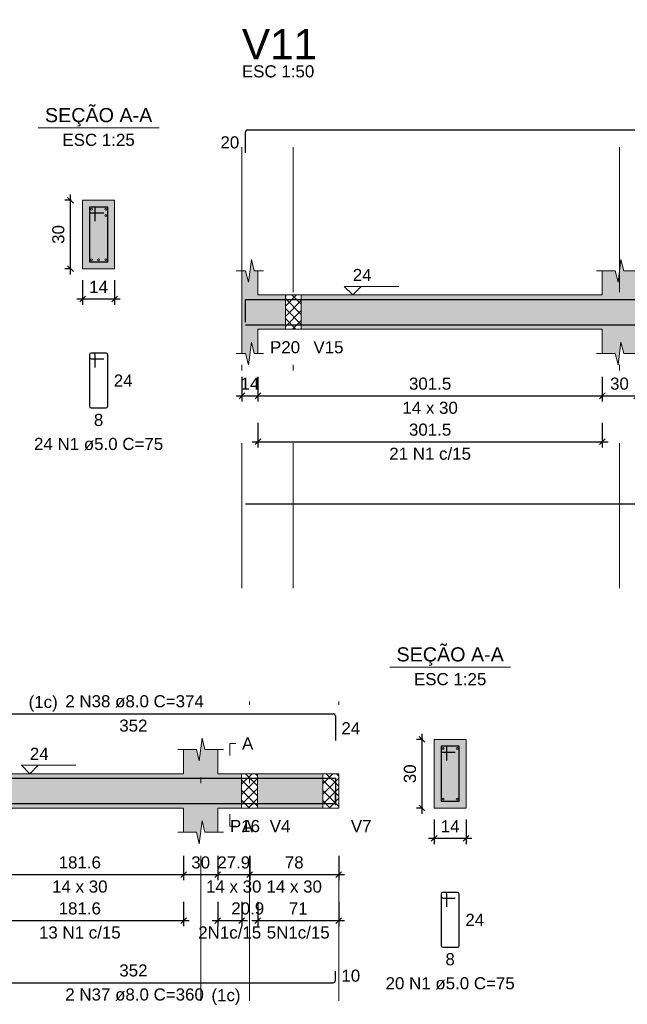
# Model space of a CAD drawing. Header units: millimetres. Extents: x 1434 to 2277, y -793 to -278.
# Tile 68 of 111: x 1735 to 1746, y -398 to -381. Entities that reach past the tile are written whole.
import ezdxf

# ---------------------------------------------------------------- set-up
doc = ezdxf.new("R2010")
doc.units = ezdxf.units.MM
doc.linetypes.add('DASHDOT', pattern=[25.4, 12.7, -6.35, 0, -6.35])
for name, color, linetype, lineweight in [('Descrição da armadura', 7, 'Continuous', 5), ('DT-Barras na forma', 1, 'Continuous', 30), ('DT-Barras no corte', 5, 'Continuous', 5), ('DT-Barras rebatidas', 1, 'Continuous', 30), ('DT-Cotas', 9, 'Continuous', 5), ('DT-Forma', 5, 'Continuous', 5), ('DT-Hachura forma vigas', 252, 'Continuous', 5), ('DT-Hachura intersecção vigas', 9, 'Continuous', 5), ('DT-Hachura seção vigas', 252, 'Continuous', 5), ('DT-Pontilhado', 9, 'DASHDOT', 5), ('DT-Textos', 7, 'Continuous', 5), ('DT-Título', 250, 'Continuous', 20), ('Textos armaduras', 7, 'Continuous', 5)]:
    doc.layers.add(name, color=color, linetype=linetype, lineweight=lineweight)
doc.styles.add('ARIAL', font='arial.ttf')
doc.styles.get("Standard").update_dxf_attribs({"font": 'arial.ttf'})
doc.dimstyles.new('UM_25.000000', dxfattribs={"dimtxt": 0.18, "dimasz": 0.1, "dimexe": 0.1, "dimexo": 0.2, "dimgap": 0, "dimtad": 1, "dimtih": 1, "dimtoh": 1, "dimdec": 1, "dimlfac": 25, "dimzin": 0, "dimdsep": 46, "dimtxsty": 'Standard', "dimcen": 0.09, "dimdle": 0.1, "dimadec": 1, "dimazin": 2, "dimtfac": 1, "dimtdec": 4, "dimtofl": 0, "dimtmove": 0, "dimatfit": 3, "dimfxl": 1, "dimtolj": 1, "dimarcsym": 0})
doc.dimstyles.new('UM_50.000000', dxfattribs={"dimtxt": 0.18, "dimasz": 0.1, "dimexe": 0.1, "dimexo": 0.2, "dimgap": 0, "dimtad": 1, "dimtih": 1, "dimtoh": 1, "dimdec": 1, "dimlfac": 50, "dimzin": 0, "dimdsep": 46, "dimtxsty": 'Standard', "dimcen": 0.09, "dimdle": 0.1, "dimadec": 1, "dimazin": 2, "dimtfac": 1, "dimtdec": 4, "dimtofl": 0, "dimtmove": 0, "dimatfit": 3, "dimfxl": 1, "dimtolj": 1, "dimarcsym": 0})
pattern_1 = [(45, (1722.81126, -450.90245), (-0.08838835, 0.08838835), []), (135, (1722.81126, -450.90245), (-0.08838835, -0.08838835), [])]

# ---------------------------------------------------------------- blocks, each defined once
blk = doc.blocks.new('_Oblique')
at = {"color": 0, "linetype": 'ByBlock', "lineweight": -2}
blk.add_line((-0.5, -0.5), (0.5, 0.5), dxfattribs=at)
blk = doc.blocks.new('*D460')
at = {"layer": 'DT-Cotas', "color": 0, "lineweight": -2, "transparency": 16777216}
for p, q in [((1735.787, -383.707), (1735.675, -383.707)), ((1735.775, -385.007), (1735.775, -383.607)), ((1735.787, -384.907), (1735.675, -384.907))]:
    blk.add_line(p, q, dxfattribs=at)
at = {"layer": 'DT-Cotas', "color": 0, "lineweight": -2, "transparency": 16777216, "xscale": 0.1, "yscale": 0.1, "zscale": 0.1}
for p, rotation in [((1735.775, -383.707), 90), ((1735.775, -384.907), 270)]:
    blk.add_blockref('_Oblique', p, dxfattribs=dict(at, rotation=rotation))
at = {"layer": 'DT-Cotas', "color": 7, "transparency": 16777216, "insert": (1735.563, -384.307), "char_height": 0.2118, "attachment_point": 5, "rotation": 90, "style": 'ARIAL'}
blk.add_mtext('\\A1;30', dxfattribs=at)
blk = doc.blocks.new('*D461')
at = {"layer": 'DT-Cotas', "color": 0, "lineweight": -2, "transparency": 16777216}
for p, q in [((1735.987, -385.107), (1735.987, -385.536)), ((1736.547, -385.107), (1736.547, -385.536)), ((1735.887, -385.436), (1736.647, -385.436))]:
    blk.add_line(p, q, dxfattribs=at)
at = {"layer": 'DT-Cotas', "color": 0, "lineweight": -2, "transparency": 16777216, "xscale": 0.1, "yscale": 0.1, "zscale": 0.1, "rotation": 180}
blk.add_blockref('_Oblique', (1735.987, -385.436), dxfattribs=at)
at = {"layer": 'DT-Cotas', "color": 0, "lineweight": -2, "transparency": 16777216, "xscale": 0.1, "yscale": 0.1, "zscale": 0.1}
blk.add_blockref('_Oblique', (1736.547, -385.436), dxfattribs=at)
at = {"layer": 'DT-Cotas', "color": 7, "transparency": 16777216, "insert": (1736.267, -385.224), "char_height": 0.2118, "attachment_point": 5, "rotation": 0.0057, "style": 'ARIAL'}
blk.add_mtext('\\A1;14', dxfattribs=at)
blk = doc.blocks.new('*D462')
at = {"layer": 'DT-Cotas', "color": 0, "lineweight": -2, "transparency": 16777216}
for p, q in [((1738.776, -386.801), (1738.776, -387.231)), ((1739.056, -386.801), (1739.056, -387.231)), ((1738.676, -387.131), (1739.156, -387.131))]:
    blk.add_line(p, q, dxfattribs=at)
at = {"layer": 'DT-Cotas', "color": 0, "lineweight": -2, "transparency": 16777216, "xscale": 0.1, "yscale": 0.1, "zscale": 0.1, "rotation": 180}
blk.add_blockref('_Oblique', (1738.776, -387.131), dxfattribs=at)
at = {"layer": 'DT-Cotas', "color": 0, "lineweight": -2, "transparency": 16777216, "xscale": 0.1, "yscale": 0.1, "zscale": 0.1}
blk.add_blockref('_Oblique', (1739.056, -387.131), dxfattribs=at)
at = {"layer": 'DT-Cotas', "color": 7, "transparency": 16777216, "insert": (1738.916, -386.919), "char_height": 0.2118, "attachment_point": 5, "rotation": 0.0057, "style": 'ARIAL'}
blk.add_mtext('\\A1;14', dxfattribs=at)
blk = doc.blocks.new('*D463')
at = {"layer": 'DT-Cotas', "color": 0, "lineweight": -2, "transparency": 16777216}
for p, q in [((1739.056, -386.801), (1739.056, -387.231)), ((1745.086, -386.801), (1745.086, -387.231)), ((1738.956, -387.131), (1745.186, -387.131))]:
    blk.add_line(p, q, dxfattribs=at)
at = {"layer": 'DT-Cotas', "color": 0, "lineweight": -2, "transparency": 16777216, "xscale": 0.1, "yscale": 0.1, "zscale": 0.1, "rotation": 180}
blk.add_blockref('_Oblique', (1739.056, -387.131), dxfattribs=at)
at = {"layer": 'DT-Cotas', "color": 0, "lineweight": -2, "transparency": 16777216, "xscale": 0.1, "yscale": 0.1, "zscale": 0.1}
blk.add_blockref('_Oblique', (1745.086, -387.131), dxfattribs=at)
at = {"layer": 'DT-Cotas', "color": 7, "transparency": 16777216, "insert": (1742.071, -386.919), "char_height": 0.2118, "attachment_point": 5, "rotation": 0.0057, "style": 'ARIAL'}
blk.add_mtext('\\A1;301.5', dxfattribs=at)
blk = doc.blocks.new('*D464')
at = {"layer": 'DT-Cotas', "color": 0, "lineweight": -2, "transparency": 16777216}
for p, q in [((1745.086, -386.801), (1745.086, -387.231)), ((1745.686, -386.801), (1745.686, -387.231)), ((1744.986, -387.131), (1745.786, -387.131))]:
    blk.add_line(p, q, dxfattribs=at)
at = {"layer": 'DT-Cotas', "color": 0, "lineweight": -2, "transparency": 16777216, "xscale": 0.1, "yscale": 0.1, "zscale": 0.1, "rotation": 180}
blk.add_blockref('_Oblique', (1745.086, -387.131), dxfattribs=at)
at = {"layer": 'DT-Cotas', "color": 0, "lineweight": -2, "transparency": 16777216, "xscale": 0.1, "yscale": 0.1, "zscale": 0.1}
blk.add_blockref('_Oblique', (1745.686, -387.131), dxfattribs=at)
at = {"layer": 'DT-Cotas', "color": 7, "transparency": 16777216, "insert": (1745.386, -386.919), "char_height": 0.2118, "attachment_point": 5, "rotation": 0.0057, "style": 'ARIAL'}
blk.add_mtext('\\A1;30', dxfattribs=at)
blk = doc.blocks.new('*D471')
at = {"layer": 'DT-Cotas', "color": 0, "lineweight": -2, "transparency": 16777216}
for p, q in [((1739.056, -387.606), (1739.056, -388.035)), ((1745.086, -387.606), (1745.086, -388.035)), ((1738.956, -387.935), (1745.186, -387.935))]:
    blk.add_line(p, q, dxfattribs=at)
at = {"layer": 'DT-Cotas', "color": 0, "lineweight": -2, "transparency": 16777216, "xscale": 0.1, "yscale": 0.1, "zscale": 0.1, "rotation": 180}
blk.add_blockref('_Oblique', (1739.056, -387.935), dxfattribs=at)
at = {"layer": 'DT-Cotas', "color": 0, "lineweight": -2, "transparency": 16777216, "xscale": 0.1, "yscale": 0.1, "zscale": 0.1}
blk.add_blockref('_Oblique', (1745.086, -387.935), dxfattribs=at)
at = {"layer": 'DT-Cotas', "color": 7, "transparency": 16777216, "insert": (1742.071, -387.724), "char_height": 0.2118, "attachment_point": 5, "rotation": 0.0057, "style": 'ARIAL'}
blk.add_mtext('\\A1;301.5', dxfattribs=at)
blk = doc.blocks.new('*D498')
at = {"layer": 'DT-Cotas', "color": 0, "lineweight": -2, "transparency": 16777216}
for p, q in [((1734.122, -395.18), (1734.122, -395.61)), ((1737.754, -395.18), (1737.754, -395.61)), ((1734.022, -395.51), (1737.854, -395.51))]:
    blk.add_line(p, q, dxfattribs=at)
at = {"layer": 'DT-Cotas', "color": 0, "lineweight": -2, "transparency": 16777216, "xscale": 0.1, "yscale": 0.1, "zscale": 0.1, "rotation": 180}
blk.add_blockref('_Oblique', (1734.122, -395.51), dxfattribs=at)
at = {"layer": 'DT-Cotas', "color": 0, "lineweight": -2, "transparency": 16777216, "xscale": 0.1, "yscale": 0.1, "zscale": 0.1}
blk.add_blockref('_Oblique', (1737.754, -395.51), dxfattribs=at)
at = {"layer": 'DT-Cotas', "color": 7, "transparency": 16777216, "insert": (1735.938, -395.298), "char_height": 0.2118, "attachment_point": 5, "rotation": 0.0057, "style": 'ARIAL'}
blk.add_mtext('\\A1;181.6', dxfattribs=at)
blk = doc.blocks.new('*D499')
at = {"layer": 'DT-Cotas', "color": 0, "lineweight": -2, "transparency": 16777216}
for p, q in [((1737.754, -395.18), (1737.754, -395.61)), ((1738.354, -395.18), (1738.354, -395.61)), ((1737.654, -395.51), (1738.454, -395.51))]:
    blk.add_line(p, q, dxfattribs=at)
at = {"layer": 'DT-Cotas', "color": 0, "lineweight": -2, "transparency": 16777216, "xscale": 0.1, "yscale": 0.1, "zscale": 0.1, "rotation": 180}
blk.add_blockref('_Oblique', (1737.754, -395.51), dxfattribs=at)
at = {"layer": 'DT-Cotas', "color": 0, "lineweight": -2, "transparency": 16777216, "xscale": 0.1, "yscale": 0.1, "zscale": 0.1}
blk.add_blockref('_Oblique', (1738.354, -395.51), dxfattribs=at)
at = {"layer": 'DT-Cotas', "color": 7, "transparency": 16777216, "insert": (1738.054, -395.298), "char_height": 0.2118, "attachment_point": 5, "rotation": 0.0057, "style": 'ARIAL'}
blk.add_mtext('\\A1;30', dxfattribs=at)
blk = doc.blocks.new('*D500')
at = {"layer": 'DT-Cotas', "color": 0, "lineweight": -2, "transparency": 16777216}
for p, q in [((1738.354, -395.18), (1738.354, -395.61)), ((1738.912, -395.18), (1738.912, -395.61)), ((1738.254, -395.51), (1739.012, -395.51))]:
    blk.add_line(p, q, dxfattribs=at)
at = {"layer": 'DT-Cotas', "color": 0, "lineweight": -2, "transparency": 16777216, "xscale": 0.1, "yscale": 0.1, "zscale": 0.1, "rotation": 180}
blk.add_blockref('_Oblique', (1738.354, -395.51), dxfattribs=at)
at = {"layer": 'DT-Cotas', "color": 0, "lineweight": -2, "transparency": 16777216, "xscale": 0.1, "yscale": 0.1, "zscale": 0.1}
blk.add_blockref('_Oblique', (1738.912, -395.51), dxfattribs=at)
at = {"layer": 'DT-Cotas', "color": 7, "transparency": 16777216, "insert": (1738.633, -395.298), "char_height": 0.2118, "attachment_point": 5, "rotation": 0.0057, "style": 'ARIAL'}
blk.add_mtext('\\A1;27.9', dxfattribs=at)
blk = doc.blocks.new('*D501')
at = {"layer": 'DT-Cotas', "color": 0, "lineweight": -2, "transparency": 16777216}
for p, q in [((1738.912, -395.18), (1738.912, -395.61)), ((1740.472, -395.18), (1740.472, -395.61)), ((1738.812, -395.51), (1740.572, -395.51))]:
    blk.add_line(p, q, dxfattribs=at)
at = {"layer": 'DT-Cotas', "color": 0, "lineweight": -2, "transparency": 16777216, "xscale": 0.1, "yscale": 0.1, "zscale": 0.1, "rotation": 180}
blk.add_blockref('_Oblique', (1738.912, -395.51), dxfattribs=at)
at = {"layer": 'DT-Cotas', "color": 0, "lineweight": -2, "transparency": 16777216, "xscale": 0.1, "yscale": 0.1, "zscale": 0.1}
blk.add_blockref('_Oblique', (1740.472, -395.51), dxfattribs=at)
at = {"layer": 'DT-Cotas', "color": 7, "transparency": 16777216, "insert": (1739.692, -395.298), "char_height": 0.2118, "attachment_point": 5, "rotation": 0.0057, "style": 'ARIAL'}
blk.add_mtext('\\A1;78', dxfattribs=at)
blk = doc.blocks.new('*D502')
at = {"layer": 'DT-Cotas', "color": 0, "lineweight": -2, "transparency": 16777216}
for p, q in [((1734.122, -395.985), (1734.122, -396.415)), ((1737.754, -395.985), (1737.754, -396.415)), ((1734.022, -396.315), (1737.854, -396.315))]:
    blk.add_line(p, q, dxfattribs=at)
at = {"layer": 'DT-Cotas', "color": 0, "lineweight": -2, "transparency": 16777216, "xscale": 0.1, "yscale": 0.1, "zscale": 0.1, "rotation": 180}
blk.add_blockref('_Oblique', (1734.122, -396.315), dxfattribs=at)
at = {"layer": 'DT-Cotas', "color": 0, "lineweight": -2, "transparency": 16777216, "xscale": 0.1, "yscale": 0.1, "zscale": 0.1}
blk.add_blockref('_Oblique', (1737.754, -396.315), dxfattribs=at)
at = {"layer": 'DT-Cotas', "color": 7, "transparency": 16777216, "insert": (1735.938, -396.103), "char_height": 0.2118, "attachment_point": 5, "rotation": 0.0057, "style": 'ARIAL'}
blk.add_mtext('\\A1;181.6', dxfattribs=at)
blk = doc.blocks.new('*D503')
at = {"layer": 'DT-Cotas', "color": 0, "lineweight": -2, "transparency": 16777216}
for p, q in [((1738.354, -395.985), (1738.354, -396.415)), ((1738.772, -395.985), (1738.772, -396.415)), ((1738.254, -396.315), (1738.872, -396.315))]:
    blk.add_line(p, q, dxfattribs=at)
at = {"layer": 'DT-Cotas', "color": 0, "lineweight": -2, "transparency": 16777216, "xscale": 0.1, "yscale": 0.1, "zscale": 0.1, "rotation": 180}
blk.add_blockref('_Oblique', (1738.354, -396.315), dxfattribs=at)
at = {"layer": 'DT-Cotas', "color": 0, "lineweight": -2, "transparency": 16777216, "xscale": 0.1, "yscale": 0.1, "zscale": 0.1}
blk.add_blockref('_Oblique', (1738.772, -396.315), dxfattribs=at)
at = {"layer": 'DT-Cotas', "color": 7, "transparency": 16777216, "insert": (1738.878, -396.103), "char_height": 0.2118, "attachment_point": 5, "rotation": 0.0057, "style": 'ARIAL'}
blk.add_mtext('\\A1;20.9', dxfattribs=at)
blk = doc.blocks.new('*D504')
at = {"layer": 'DT-Cotas', "color": 0, "lineweight": -2, "transparency": 16777216}
for p, q in [((1739.052, -395.985), (1739.052, -396.415)), ((1740.472, -395.985), (1740.472, -396.415)), ((1738.952, -396.315), (1740.572, -396.315))]:
    blk.add_line(p, q, dxfattribs=at)
at = {"layer": 'DT-Cotas', "color": 0, "lineweight": -2, "transparency": 16777216, "xscale": 0.1, "yscale": 0.1, "zscale": 0.1, "rotation": 180}
blk.add_blockref('_Oblique', (1739.052, -396.315), dxfattribs=at)
at = {"layer": 'DT-Cotas', "color": 0, "lineweight": -2, "transparency": 16777216, "xscale": 0.1, "yscale": 0.1, "zscale": 0.1}
blk.add_blockref('_Oblique', (1740.472, -396.315), dxfattribs=at)
at = {"layer": 'DT-Cotas', "color": 7, "transparency": 16777216, "insert": (1739.762, -396.103), "char_height": 0.2118, "attachment_point": 5, "rotation": 0.0057, "style": 'ARIAL'}
blk.add_mtext('\\A1;71', dxfattribs=at)
blk = doc.blocks.new('*D505')
at = {"layer": 'DT-Cotas', "color": 0, "lineweight": -2, "transparency": 16777216}
for p, q in [((1741.93, -394.445), (1741.93, -393.045)), ((1741.942, -393.145), (1741.83, -393.145)), ((1741.942, -394.345), (1741.83, -394.345))]:
    blk.add_line(p, q, dxfattribs=at)
at = {"layer": 'DT-Cotas', "color": 0, "lineweight": -2, "transparency": 16777216, "xscale": 0.1, "yscale": 0.1, "zscale": 0.1}
for p, rotation in [((1741.93, -393.145), 90), ((1741.93, -394.345), 270)]:
    blk.add_blockref('_Oblique', p, dxfattribs=dict(at, rotation=rotation))
at = {"layer": 'DT-Cotas', "color": 7, "transparency": 16777216, "insert": (1741.719, -393.745), "char_height": 0.2118, "attachment_point": 5, "rotation": 90, "style": 'ARIAL'}
blk.add_mtext('\\A1;30', dxfattribs=at)
blk = doc.blocks.new('*D506')
at = {"layer": 'DT-Cotas', "color": 0, "lineweight": -2, "transparency": 16777216}
for p, q in [((1742.142, -394.545), (1742.142, -394.975)), ((1742.702, -394.545), (1742.702, -394.975)), ((1742.042, -394.875), (1742.802, -394.875))]:
    blk.add_line(p, q, dxfattribs=at)
at = {"layer": 'DT-Cotas', "color": 0, "lineweight": -2, "transparency": 16777216, "xscale": 0.1, "yscale": 0.1, "zscale": 0.1, "rotation": 180}
blk.add_blockref('_Oblique', (1742.142, -394.875), dxfattribs=at)
at = {"layer": 'DT-Cotas', "color": 0, "lineweight": -2, "transparency": 16777216, "xscale": 0.1, "yscale": 0.1, "zscale": 0.1}
blk.add_blockref('_Oblique', (1742.702, -394.875), dxfattribs=at)
at = {"layer": 'DT-Cotas', "color": 7, "transparency": 16777216, "insert": (1742.422, -394.663), "char_height": 0.2118, "attachment_point": 5, "rotation": 0.0057, "style": 'ARIAL'}
blk.add_mtext('\\A1;14', dxfattribs=at)

msp = doc.modelspace()

# ---------------------------------------------------------------- hatches: boundary and pattern name
at = {"layer": 'DT-Hachura forma vigas', "linetype": 'Continuous'}
for points in [[(1739.0564, -385.9657), (1739.5364, -385.9657), (1739.5364, -385.3657), (1739.0564, -385.3657), (1739.0564, -384.9421), (1738.9914, -384.9421), (1738.9414, -384.7421), (1738.8914, -385.1421), (1738.8414, -384.9421), (1738.7764, -384.9421), (1738.7764, -385.3657), (1738.7764, -385.9657), (1738.7764, -386.3893), (1738.8414, -386.3893), (1738.8914, -386.5893), (1738.9414, -386.1893), (1738.9914, -386.3893), (1739.0564, -386.3893), (1739.0564, -385.9657)], [(1757.6668, -385.9657), (1760.7716, -385.9657), (1760.7716, -385.3657), (1757.6668, -385.3657), (1757.6668, -384.9421), (1757.4418, -384.9421), (1757.3918, -384.7421), (1757.3418, -385.1421), (1757.2918, -384.9421), (1757.0668, -384.9421), (1757.0668, -385.3657), (1751.0368, -385.3657), (1751.0368, -384.9421), (1750.8118, -384.9421), (1750.7618, -384.7421), (1750.7118, -385.1421), (1750.6618, -384.9421), (1750.4368, -384.9421), (1750.4368, -385.3657), (1745.6864, -385.3657), (1745.6864, -384.9421), (1745.4614, -384.9421), (1745.4114, -384.7421), (1745.3614, -385.1421), (1745.3114, -384.9421), (1745.0864, -384.9421), (1745.0864, -385.3657), (1739.8164, -385.3657), (1739.8164, -385.9657), (1745.0864, -385.9657), (1745.0864, -386.3893), (1745.3114, -386.3893), (1745.3614, -386.5893), (1745.4114, -386.1893), (1745.4614, -386.3893), (1745.6864, -386.3893), (1745.6864, -385.9657), (1750.4368, -385.9657), (1750.4368, -386.3893), (1750.6618, -386.3893), (1750.7118, -386.5893), (1750.7618, -386.1893), (1750.8118, -386.3893), (1751.0368, -386.3893), (1751.0368, -385.9657), (1757.0668, -385.9657), (1757.0668, -386.3893), (1757.2918, -386.3893), (1757.3418, -386.5893), (1757.3918, -386.1893), (1757.4418, -386.3893), (1757.6668, -386.3893), (1757.6668, -385.9657)], [(1738.3544, -394.345), (1738.7718, -394.345), (1738.7718, -393.745), (1738.3544, -393.745), (1738.3544, -393.3214), (1738.1294, -393.3214), (1738.0794, -393.1214), (1738.0294, -393.5214), (1737.9794, -393.3214), (1737.7544, -393.3214), (1737.7544, -393.745), (1734.1218, -393.745), (1734.1218, -393.3214), (1733.7968, -393.3214), (1733.7468, -393.1214), (1733.6968, -393.5214), (1733.6468, -393.3214), (1733.3218, -393.3214), (1733.3218, -393.745), (1733.3218, -394.345), (1733.3218, -394.7686), (1733.6468, -394.7686), (1733.6968, -394.9686), (1733.7468, -394.5686), (1733.7968, -394.7686), (1734.1218, -394.7686), (1734.1218, -394.345), (1737.7544, -394.345), (1737.7544, -394.7686), (1737.9794, -394.7686), (1738.0294, -394.9686), (1738.0794, -394.5686), (1738.1294, -394.7686), (1738.3544, -394.7686), (1738.3544, -394.345)], [(1739.0518, -394.345), (1740.192, -394.345), (1740.192, -393.745), (1739.0518, -393.745), (1739.0518, -394.345)]]:
    msp.add_hatch(color=256, dxfattribs=at).paths.add_polyline_path(points)
at = {"layer": 'DT-Hachura intersecção vigas', "linetype": 'Continuous'}
h = msp.add_hatch(dxfattribs=at)
h.set_pattern_fill('ANSI37', color=256, style=0)
h.set_pattern_definition(pattern_1)
h.paths.add_polyline_path([(1739.5364, -385.9657), (1739.8164, -385.9657), (1739.8164, -385.3657), (1739.5364, -385.3657), (1739.5364, -385.9657)])
h = msp.add_hatch(dxfattribs=at)
h.set_pattern_fill('ANSI37', color=256, style=0)
h.set_pattern_definition(pattern_1)
h.paths.add_polyline_path([(1738.7718, -394.345), (1739.0518, -394.345), (1739.0518, -393.745), (1738.7718, -393.745), (1738.7718, -394.345)])
h = msp.add_hatch(dxfattribs=at)
h.set_pattern_fill('ANSI37', color=256, style=0)
h.set_pattern_definition(pattern_1)
h.paths.add_polyline_path([(1740.192, -394.345), (1740.472, -394.345), (1740.472, -393.745), (1740.192, -393.745), (1740.192, -394.345)])
at = {"layer": 'DT-Hachura seção vigas', "linetype": 'Continuous'}
for points in [[(1735.9869, -384.9067), (1735.9869, -384.9067), (1736.5469, -384.9067), (1736.5469, -383.7067), (1735.9869, -383.7067), (1735.9869, -384.9067)], [(1742.1422, -394.345), (1742.1422, -394.345), (1742.7022, -394.345), (1742.7022, -393.145), (1742.1422, -393.145), (1742.1422, -394.345)]]:
    msp.add_hatch(color=256, dxfattribs=at).paths.add_polyline_path(points)

# ---------------------------------------------------------------- linework, layer by layer
at = {"layer": 'DT-Barras na forma'}
for p, q in [((1736.2069, -383.8267), (1736.1069, -383.8267)), ((1736.1069, -383.8267), (1736.1069, -384.7867)), ((1736.4269, -383.8267), (1736.1069, -383.8267)), ((1736.1069, -383.8267), (1736.1069, -383.9267)), ((1736.2069, -384.0767), (1736.2069, -383.8267)), ((1736.4269, -384.7867), (1736.4269, -383.8267)), ((1736.1069, -383.9267), (1736.3569, -383.9267)), ((1736.1069, -384.7867), (1736.4269, -384.7867)), ((1742.3622, -393.265), (1742.2622, -393.265)), ((1742.2622, -393.265), (1742.2622, -394.225)), ((1742.5822, -393.265), (1742.2622, -393.265)), ((1742.2622, -393.265), (1742.2622, -393.365)), ((1742.2622, -393.365), (1742.5122, -393.365)), ((1742.3622, -393.515), (1742.3622, -393.265)), ((1742.5822, -394.225), (1742.5822, -393.265)), ((1742.2622, -394.225), (1742.5822, -394.225))]:
    msp.add_line(p, q, dxfattribs=at)
for points in [[(1738.8364, -385.8417), (1738.8364, -385.4437), (1762.2364, -385.4437)], [(1738.8364, -385.8877), (1757.2668, -385.8877)], [(1733.3818, -393.823), (1740.412, -393.823), (1740.412, -394.293)], [(1733.3818, -394.267), (1740.412, -394.267), (1740.412, -394.067)]]:
    msp.add_lwpolyline(points, dxfattribs=at)
at = {"layer": 'DT-Barras no corte'}
for centre in [(1736.1429, -383.8627), (1736.3909, -383.8627), (1736.3909, -383.9747), (1736.1429, -384.7507), (1736.2669, -384.7507), (1736.3909, -384.7507), (1742.2982, -393.301), (1742.5462, -393.301), (1742.2982, -394.189), (1742.5462, -394.189)]:
    msp.add_circle(centre, 0.016, dxfattribs=at)
at = {"layer": 'DT-Barras rebatidas'}
for p, q in [((1738.8364, -382.8765), (1738.8364, -382.5185)), ((1738.8764, -382.4785), (1762.2364, -382.4785)), ((1736.1069, -386.4134), (1736.1069, -387.3134)), ((1736.1069, -386.4134), (1736.1069, -386.4534)), ((1736.1769, -386.3834), (1736.1369, -386.3834)), ((1736.3969, -386.3834), (1736.1369, -386.3834)), ((1736.1369, -386.4834), (1736.3569, -386.4834)), ((1736.2069, -386.6334), (1736.2069, -386.4134)), ((1736.4269, -387.3134), (1736.4269, -386.4134)), ((1736.1369, -387.3434), (1736.3969, -387.3434)), ((1738.8364, -389.0223), (1757.2668, -389.0223)), ((1733.3818, -392.6934), (1740.372, -392.6934)), ((1740.412, -392.7334), (1740.412, -393.1634)), ((1742.2622, -395.8517), (1742.2622, -396.7517)), ((1742.2622, -395.8517), (1742.2622, -395.8917)), ((1742.3322, -395.8217), (1742.2922, -395.8217)), ((1742.5522, -395.8217), (1742.2922, -395.8217)), ((1742.2922, -395.9217), (1742.5122, -395.9217)), ((1742.3622, -396.0717), (1742.3622, -395.8517)), ((1742.5822, -396.7517), (1742.5822, -395.8517)), ((1742.2922, -396.7817), (1742.5522, -396.7817)), ((1740.412, -397.3617), (1740.412, -397.2017)), ((1733.3818, -397.4017), (1740.372, -397.4017))]:
    msp.add_line(p, q, dxfattribs=at)
for centre, radius, start, end in [((1738.8764, -382.5185), 0.04, 90, 180), ((1736.1369, -386.4134), 0.03, 90, 180), ((1736.1369, -386.4134), 0.03, 90, 180), ((1736.1369, -386.4534), 0.03, 180, 270), ((1736.1769, -386.4134), 0.03, 0, 90), ((1736.3969, -386.4134), 0.03, 0, 90), ((1736.1369, -387.3134), 0.03, 180, 270), ((1736.3969, -387.3134), 0.03, 270, 0), ((1740.372, -392.7334), 0.04, 0, 90), ((1742.2922, -395.8517), 0.03, 90, 180), ((1742.2922, -395.8517), 0.03, 90, 180), ((1742.2922, -395.8917), 0.03, 180, 270), ((1742.3322, -395.8517), 0.03, 0, 90), ((1742.5522, -395.8517), 0.03, 0, 90), ((1742.2922, -396.7517), 0.03, 180, 270), ((1742.5522, -396.7517), 0.03, 270, 0), ((1740.372, -397.3617), 0.04, 270, 0)]:
    msp.add_arc(centre, radius, start, end, dxfattribs=at)
at = {"layer": 'DT-Forma'}
for p, q in [((1736.5469, -383.7067), (1735.9869, -383.7067)), ((1735.9869, -383.7067), (1735.9869, -383.7067)), ((1735.9869, -383.7067), (1735.9869, -384.9067)), ((1736.5469, -384.9067), (1736.5469, -383.7067)), ((1736.5469, -383.7067), (1736.5469, -383.7067)), ((1738.8914, -385.1421), (1738.9414, -384.7421)), ((1738.9414, -384.7421), (1738.9914, -384.9421)), ((1745.3614, -385.1421), (1745.4114, -384.7421)), ((1745.4114, -384.7421), (1745.4614, -384.9421)), ((1735.9869, -384.9067), (1736.5469, -384.9067)), ((1735.9869, -384.9067), (1735.9869, -384.9067)), ((1736.5469, -384.9067), (1736.5469, -384.9067)), ((1738.6764, -384.9421), (1738.8414, -384.9421)), ((1738.7764, -385.3657), (1738.7764, -384.9421)), ((1738.8414, -384.9421), (1738.8914, -385.1421)), ((1738.9914, -384.9421), (1739.1564, -384.9421)), ((1739.0564, -384.9421), (1739.0564, -385.3657)), ((1744.9864, -384.9421), (1745.3114, -384.9421)), ((1745.0864, -385.3657), (1745.0864, -384.9421)), ((1745.3114, -384.9421), (1745.3614, -385.1421)), ((1745.4614, -384.9421), (1745.7864, -384.9421)), ((1739.0564, -385.3657), (1739.5364, -385.3657)), ((1739.5364, -385.3657), (1739.8164, -385.3657)), ((1739.8164, -385.3657), (1745.0864, -385.3657)), ((1738.7764, -385.9657), (1738.7764, -386.3893)), ((1739.0564, -386.3893), (1739.0564, -385.9657)), ((1739.0564, -385.9657), (1739.5364, -385.9657)), ((1739.5364, -385.9657), (1739.8164, -385.9657)), ((1739.8164, -385.9657), (1745.0864, -385.9657)), ((1745.0864, -385.9657), (1745.0864, -386.3893)), ((1738.8914, -386.5893), (1738.9414, -386.1893)), ((1738.9414, -386.1893), (1738.9914, -386.3893)), ((1745.3614, -386.5893), (1745.4114, -386.1893)), ((1745.4114, -386.1893), (1745.4614, -386.3893)), ((1738.6764, -386.3893), (1738.8414, -386.3893)), ((1738.8414, -386.3893), (1738.8914, -386.5893)), ((1738.9914, -386.3893), (1739.1564, -386.3893)), ((1744.9864, -386.3893), (1745.3114, -386.3893)), ((1745.3114, -386.3893), (1745.3614, -386.5893)), ((1745.4614, -386.3893), (1745.7864, -386.3893)), ((1738.0294, -393.5214), (1738.0794, -393.1214)), ((1738.0794, -393.1214), (1738.1294, -393.3214)), ((1742.7022, -393.145), (1742.1422, -393.145)), ((1742.1422, -393.145), (1742.1422, -393.145)), ((1742.1422, -393.145), (1742.1422, -394.345)), ((1742.7022, -394.345), (1742.7022, -393.145)), ((1742.7022, -393.145), (1742.7022, -393.145)), ((1737.6544, -393.3214), (1737.9794, -393.3214)), ((1737.7544, -393.745), (1737.7544, -393.3214)), ((1737.9794, -393.3214), (1738.0294, -393.5214)), ((1738.1294, -393.3214), (1738.4544, -393.3214)), ((1738.3544, -393.3214), (1738.3544, -393.745)), ((1734.1218, -393.745), (1737.7544, -393.745)), ((1738.3544, -393.745), (1738.7718, -393.745)), ((1738.7718, -393.745), (1739.0518, -393.745)), ((1739.0518, -393.745), (1740.192, -393.745)), ((1740.192, -393.745), (1740.472, -393.745)), ((1734.1218, -394.345), (1737.7544, -394.345)), ((1737.7544, -394.345), (1737.7544, -394.7686)), ((1738.3544, -394.7686), (1738.3544, -394.345)), ((1738.3544, -394.345), (1738.7718, -394.345)), ((1738.7718, -394.345), (1739.0518, -394.345)), ((1739.0518, -394.345), (1740.192, -394.345)), ((1740.192, -394.345), (1740.472, -394.345)), ((1742.1422, -394.345), (1742.7022, -394.345)), ((1742.1422, -394.345), (1742.1422, -394.345)), ((1742.7022, -394.345), (1742.7022, -394.345)), ((1738.0294, -394.9686), (1738.0794, -394.5686)), ((1738.0794, -394.5686), (1738.1294, -394.7686)), ((1737.6544, -394.7686), (1737.9794, -394.7686)), ((1737.9794, -394.7686), (1738.0294, -394.9686)), ((1738.1294, -394.7686), (1738.4544, -394.7686))]:
    msp.add_line(p, q, dxfattribs=at)
at = {"layer": 'DT-Forma', "linetype": 'Continuous'}
for p, q in [((1738.7764, -385.9657), (1738.7764, -385.3657)), ((1740.472, -393.745), (1740.472, -394.345))]:
    msp.add_line(p, q, dxfattribs=at)
at = {"layer": 'DT-Pontilhado', "ltscale": 0.2}
for p, q in [((1738.7764, -390.499), (1738.7764, -382.1961)), ((1739.6764, -390.499), (1739.6764, -382.1961)), ((1745.3864, -390.499), (1745.3864, -382.1961)), ((1739.5364, -385.3657), (1739.5364, -385.9657)), ((1739.8164, -385.3657), (1739.8164, -385.9657)), ((1738.0544, -397.7194), (1738.0544, -392.4816)), ((1738.9118, -397.7194), (1738.9118, -392.4816)), ((1740.472, -397.7194), (1740.472, -392.4816)), ((1738.7718, -393.745), (1738.7718, -394.345)), ((1739.0518, -393.745), (1739.0518, -394.345)), ((1740.192, -393.745), (1740.192, -394.345))]:
    msp.add_line(p, q, dxfattribs=at)
at = {"layer": 'DT-Textos'}
for p, q in [((1735.2079, -382.4418), (1737.3259, -382.4418)), ((1741.3632, -391.8801), (1743.4812, -391.8801))]:
    msp.add_line(p, q, dxfattribs=at)
for points in [[(1740.8654, -385.2174), (1740.7171, -385.3657), (1740.5689, -385.2174), (1741.522, -385.2174)], [(1738.5662, -393.4273), (1738.5662, -393.2155), (1738.6721, -393.2155)], [(1735.2116, -393.5968), (1735.0634, -393.745), (1734.9151, -393.5968), (1735.8682, -393.5968)], [(1738.5631, -394.4509), (1738.5631, -394.6627), (1738.669, -394.6627)]]:
    msp.add_lwpolyline(points, dxfattribs=at)

# ---------------------------------------------------------------- texts
at = {"layer": 'Descrição da armadura', "linetype": 'Continuous', "char_height": 0.2118, "attachment_point": 8, "line_spacing_factor": 0.798, "style": 'ARIAL'}
for s, insert, width in [('24 N1 ø5.0 C=75', (1736.2669, -388.0847), 4.534748), ('21 N1 c/15', (1742.0714, -388.2531), 2.869342), ('2 N38 ø8.0 C=374', (1736.8969, -392.5875), 4.8647), ('13 N1 c/15', (1735.9381, -396.6325), 2.869342), ('2N1c/15', (1738.5631, -396.6325), 2.209726), ('5N1c/15', (1739.7619, -396.6325), 2.209726), ('20 N1 ø5.0 C=75', (1742.4222, -397.523), 4.534748), ('2 N37 ø8.0 C=360', (1736.8969, -397.7194), 4.8647)]:
    msp.add_mtext(s, dxfattribs=dict(at, insert=insert, width=width))
at = {"layer": 'DT-Textos', "line_spacing_factor": 0.798, "style": 'ARIAL'}
for s, insert, char_height, width, attachment_point in [('ESC 1:50', (1738.7764, -381.5607), 0.2118, 2.167804, 7), ('SEÇÃO A-A', (1736.2673, -382.4175), 0.2471, 4.137152, 8), ('ESC 1:25', (1736.2669, -382.7595), 0.2118, 2.167804, 8), ('24', (1740.7171, -385.1221), 0.2118, 0.563342, 7), ('P20', (1739.2682, -386.3893), 0.2118, 0.90115, 7), ('V15', (1740.0282, -386.3893), 0.2118, 0.90115, 7), ('14 x 30', (1742.0714, -387.4483), 0.2118, 1.66134, 8), ('SEÇÃO A-A', (1742.4223, -391.8555), 0.2471, 4.137152, 8), ('ESC 1:25', (1742.4222, -392.1978), 0.2118, 2.167804, 8), ('(1c)', (1735.5513, -392.6575), 0.2118, 0.872216, 9), ('A', (1738.778, -393.3214), 0.2118, 0.337807, 7), ('24', (1735.0634, -393.5014), 0.2118, 0.563342, 7), ('P16', (1738.5662, -394.7686), 0.2118, 0.90115, 7), ('A', (1738.7749, -394.7686), 0.2118, 0.337807, 7), ('V4', (1739.2636, -394.7686), 0.2118, 0.619479, 7), ('V7', (1740.6838, -394.7686), 0.2118, 0.619479, 7), ('14 x 30', (1735.9381, -395.8276), 0.2118, 1.66134, 8), ('14 x 30', (1738.6331, -395.8276), 0.2118, 1.66134, 8), ('14 x 30', (1739.6919, -395.8276), 0.2118, 1.66134, 8), ('(1c)', (1738.2423, -397.7895), 0.2118, 0.872216, 7)]:
    msp.add_mtext(s, dxfattribs=dict(at, insert=insert, char_height=char_height, width=width, attachment_point=attachment_point))
at = {"layer": 'DT-Título', "insert": (1738.7764, -381.243), "char_height": 0.5295, "width": 2.703449, "attachment_point": 7, "line_spacing_factor": 0.798, "style": 'ARIAL'}
msp.add_mtext('V11', dxfattribs=at)
at = {"layer": 'Textos armaduras', "linetype": 'Continuous', "char_height": 0.2118, "attachment_point": 7, "line_spacing_factor": 0.798, "style": 'ARIAL'}
for s, insert, width in [('20', (1738.4005, -382.8034), 0.659905), ('24', (1736.5328, -386.9693), 0.659905), ('8', (1736.1844, -387.6611), 0.329953), ('352', (1736.6295, -393.0111), 0.989858), ('24', (1740.5179, -393.0543), 0.659905), ('24', (1742.6881, -396.4076), 0.659905), ('8', (1742.3397, -397.0994), 0.329953), ('352', (1736.6295, -397.2958), 0.989858), ('10', (1740.5179, -397.3876), 0.659905)]:
    msp.add_mtext(s, dxfattribs=dict(at, insert=insert, width=width))

# ---------------------------------------------------------------- dimensions: what is measured, and where the dimension line sits
at = {"layer": 'DT-Cotas'}
for base, p1, p2, picture, middle in [((1735.7751, -383.7067), (1735.9869, -384.9067), (1735.9869, -383.7067), '*D460', (1735.5633, -384.3067)), ((1741.9304, -393.145), (1742.1422, -394.345), (1742.1422, -393.145), '*D505', (1741.7186, -393.745))]:
    dim = msp.add_linear_dim(base=base, p1=p1, p2=p2, angle=90, dimstyle='UM_25.000000', override={"dimtxt": 0.2118, "dimasz": 0.1, "dimexe": 0.1, "dimexo": 0.2, "dimtad": 1, "dimtih": 0, "dimtoh": 0, "dimdec": 1, "dimlfac": 25, "dimzin": 8, "dimtxsty": 'ARIAL', "dimblk": 'Oblique', "dimblk1": 'Oblique', "dimblk2": 'Oblique', "dimsah": 1, "dimdle": 0.1, "dimse1": 0, "dimse2": 0, "dimclrt": 7, "dimadec": 1, "dimazin": 3, "dimtmove": 2, "dimldrblk": 'Oblique'}, dxfattribs=at)
    dim.commit()
    dim.dimension.update_dxf_attribs({"geometry": picture, "text_midpoint": middle, "dimtype": 160, "text_rotation": 90})
for base, p1, p2, dimstyle, override, picture, middle in [((1736.5469, -385.4362), (1735.9869, -384.9067), (1736.5469, -384.9067), 'UM_25.000000', {"dimtxt": 0.2118, "dimasz": 0.1, "dimexe": 0.1, "dimexo": 0.2, "dimtad": 1, "dimtih": 0, "dimtoh": 0, "dimdec": 1, "dimlfac": 25, "dimzin": 8, "dimtxsty": 'ARIAL', "dimblk": 'Oblique', "dimblk1": 'Oblique', "dimblk2": 'Oblique', "dimsah": 1, "dimdle": 0.1, "dimse1": 0, "dimse2": 0, "dimclrt": 7, "dimadec": 1, "dimazin": 3, "dimtmove": 2, "dimldrblk": 'Oblique'}, '*D461', (1736.2669, -385.2244)), ((1739.0564, -387.1306), (1738.7764, -386.6011), (1739.0564, -386.6011), 'UM_50.000000', {"dimtxt": 0.2118, "dimasz": 0.1, "dimexe": 0.1, "dimexo": 0.2, "dimtad": 1, "dimtih": 0, "dimtoh": 0, "dimdec": 1, "dimlfac": 50, "dimzin": 8, "dimtxsty": 'ARIAL', "dimblk": 'Oblique', "dimblk1": 'Oblique', "dimblk2": 'Oblique', "dimsah": 1, "dimdle": 0.1, "dimse1": 0, "dimse2": 0, "dimclrt": 7, "dimadec": 1, "dimazin": 3, "dimtmove": 2, "dimldrblk": 'Oblique'}, '*D462', (1738.9164, -386.9188)), ((1745.0864, -387.1306), (1739.0564, -386.6011), (1745.0864, -386.6011), 'UM_50.000000', {"dimtxt": 0.2118, "dimasz": 0.1, "dimexe": 0.1, "dimexo": 0.2, "dimtad": 1, "dimtih": 0, "dimtoh": 0, "dimdec": 1, "dimlfac": 50, "dimzin": 8, "dimtxsty": 'ARIAL', "dimblk": 'Oblique', "dimblk1": 'Oblique', "dimblk2": 'Oblique', "dimsah": 1, "dimdle": 0.1, "dimse1": 0, "dimse2": 0, "dimclrt": 7, "dimadec": 1, "dimazin": 3, "dimtmove": 2, "dimldrblk": 'Oblique'}, '*D463', (1742.0714, -386.9188)), ((1745.6864, -387.1306), (1745.0864, -386.6011), (1745.6864, -386.6011), 'UM_50.000000', {"dimtxt": 0.2118, "dimasz": 0.1, "dimexe": 0.1, "dimexo": 0.2, "dimtad": 1, "dimtih": 0, "dimtoh": 0, "dimdec": 1, "dimlfac": 50, "dimzin": 8, "dimtxsty": 'ARIAL', "dimblk": 'Oblique', "dimblk1": 'Oblique', "dimblk2": 'Oblique', "dimsah": 1, "dimdle": 0.1, "dimse1": 0, "dimse2": 0, "dimclrt": 7, "dimadec": 1, "dimazin": 3, "dimtmove": 2, "dimldrblk": 'Oblique'}, '*D464', (1745.3864, -386.9188)), ((1745.0864, -387.9354), (1739.0564, -387.4059), (1745.0864, -387.4059), 'UM_50.000000', {"dimtxt": 0.2118, "dimasz": 0.1, "dimexe": 0.1, "dimexo": 0.2, "dimtad": 1, "dimtih": 0, "dimtoh": 0, "dimdec": 1, "dimlfac": 50, "dimzin": 8, "dimtxsty": 'ARIAL', "dimblk": 'Oblique', "dimblk1": 'Oblique', "dimblk2": 'Oblique', "dimsah": 1, "dimdle": 0.1, "dimse1": 0, "dimse2": 0, "dimclrt": 7, "dimadec": 1, "dimazin": 3, "dimtmove": 2, "dimldrblk": 'Oblique'}, '*D471', (1742.0714, -387.7236)), ((1742.7022, -394.8745), (1742.1422, -394.345), (1742.7022, -394.345), 'UM_25.000000', {"dimtxt": 0.2118, "dimasz": 0.1, "dimexe": 0.1, "dimexo": 0.2, "dimtad": 1, "dimtih": 0, "dimtoh": 0, "dimdec": 1, "dimlfac": 25, "dimzin": 8, "dimtxsty": 'ARIAL', "dimblk": 'Oblique', "dimblk1": 'Oblique', "dimblk2": 'Oblique', "dimsah": 1, "dimdle": 0.1, "dimse1": 0, "dimse2": 0, "dimclrt": 7, "dimadec": 1, "dimazin": 3, "dimtmove": 2, "dimldrblk": 'Oblique'}, '*D506', (1742.4222, -394.6627)), ((1737.7544, -395.5099), (1734.1218, -394.9804), (1737.7544, -394.9804), 'UM_50.000000', {"dimtxt": 0.2118, "dimasz": 0.1, "dimexe": 0.1, "dimexo": 0.2, "dimtad": 1, "dimtih": 0, "dimtoh": 0, "dimdec": 1, "dimlfac": 50, "dimzin": 8, "dimtxsty": 'ARIAL', "dimblk": 'Oblique', "dimblk1": 'Oblique', "dimblk2": 'Oblique', "dimsah": 1, "dimdle": 0.1, "dimse1": 0, "dimse2": 0, "dimclrt": 7, "dimadec": 1, "dimazin": 3, "dimtmove": 2, "dimldrblk": 'Oblique'}, '*D498', (1735.9381, -395.2981)), ((1738.3544, -395.5099), (1737.7544, -394.9804), (1738.3544, -394.9804), 'UM_50.000000', {"dimtxt": 0.2118, "dimasz": 0.1, "dimexe": 0.1, "dimexo": 0.2, "dimtad": 1, "dimtih": 0, "dimtoh": 0, "dimdec": 1, "dimlfac": 50, "dimzin": 8, "dimtxsty": 'ARIAL', "dimblk": 'Oblique', "dimblk1": 'Oblique', "dimblk2": 'Oblique', "dimsah": 1, "dimdle": 0.1, "dimse1": 0, "dimse2": 0, "dimclrt": 7, "dimadec": 1, "dimazin": 3, "dimtmove": 2, "dimldrblk": 'Oblique'}, '*D499', (1738.0544, -395.2981)), ((1738.9118, -395.5099), (1738.3544, -394.9804), (1738.9118, -394.9804), 'UM_50.000000', {"dimtxt": 0.2118, "dimasz": 0.1, "dimexe": 0.1, "dimexo": 0.2, "dimtad": 1, "dimtih": 0, "dimtoh": 0, "dimdec": 1, "dimlfac": 50, "dimzin": 8, "dimtxsty": 'ARIAL', "dimblk": 'Oblique', "dimblk1": 'Oblique', "dimblk2": 'Oblique', "dimsah": 1, "dimdle": 0.1, "dimse1": 0, "dimse2": 0, "dimclrt": 7, "dimadec": 1, "dimazin": 3, "dimtmove": 2, "dimldrblk": 'Oblique'}, '*D500', (1738.6331, -395.2981)), ((1740.472, -395.5099), (1738.9118, -394.9804), (1740.472, -394.9804), 'UM_50.000000', {"dimtxt": 0.2118, "dimasz": 0.1, "dimexe": 0.1, "dimexo": 0.2, "dimtad": 1, "dimtih": 0, "dimtoh": 0, "dimdec": 1, "dimlfac": 50, "dimzin": 8, "dimtxsty": 'ARIAL', "dimblk": 'Oblique', "dimblk1": 'Oblique', "dimblk2": 'Oblique', "dimsah": 1, "dimdle": 0.1, "dimse1": 0, "dimse2": 0, "dimclrt": 7, "dimadec": 1, "dimazin": 3, "dimtmove": 2, "dimldrblk": 'Oblique'}, '*D501', (1739.6919, -395.2981)), ((1737.7544, -396.3148), (1734.1218, -395.7853), (1737.7544, -395.7853), 'UM_50.000000', {"dimtxt": 0.2118, "dimasz": 0.1, "dimexe": 0.1, "dimexo": 0.2, "dimtad": 1, "dimtih": 0, "dimtoh": 0, "dimdec": 1, "dimlfac": 50, "dimzin": 8, "dimtxsty": 'ARIAL', "dimblk": 'Oblique', "dimblk1": 'Oblique', "dimblk2": 'Oblique', "dimsah": 1, "dimdle": 0.1, "dimse1": 0, "dimse2": 0, "dimclrt": 7, "dimadec": 1, "dimazin": 3, "dimtmove": 2, "dimldrblk": 'Oblique'}, '*D502', (1735.9381, -396.103)), ((1738.7718, -396.3148), (1738.3544, -395.7853), (1738.7718, -395.7853), 'UM_50.000000', {"dimtxt": 0.2118, "dimasz": 0.1, "dimexe": 0.1, "dimexo": 0.2, "dimtad": 1, "dimtih": 0, "dimtoh": 0, "dimdec": 1, "dimlfac": 50, "dimzin": 8, "dimtxsty": 'ARIAL', "dimblk": 'Oblique', "dimblk1": 'Oblique', "dimblk2": 'Oblique', "dimsah": 1, "dimdle": 0.1, "dimse1": 0, "dimse2": 0, "dimclrt": 7, "dimadec": 1, "dimazin": 3, "dimtmove": 2, "dimldrblk": 'Oblique'}, '*D503', (1738.8777, -396.103)), ((1740.472, -396.3148), (1739.0518, -395.7853), (1740.472, -395.7853), 'UM_50.000000', {"dimtxt": 0.2118, "dimasz": 0.1, "dimexe": 0.1, "dimexo": 0.2, "dimtad": 1, "dimtih": 0, "dimtoh": 0, "dimdec": 1, "dimlfac": 50, "dimzin": 8, "dimtxsty": 'ARIAL', "dimblk": 'Oblique', "dimblk1": 'Oblique', "dimblk2": 'Oblique', "dimsah": 1, "dimdle": 0.1, "dimse1": 0, "dimse2": 0, "dimclrt": 7, "dimadec": 1, "dimazin": 3, "dimtmove": 2, "dimldrblk": 'Oblique'}, '*D504', (1739.7619, -396.103))]:
    dim = msp.add_linear_dim(base=base, p1=p1, p2=p2, dimstyle=dimstyle, override=override, dxfattribs=at)
    dim.commit()
    dim.dimension.update_dxf_attribs({"geometry": picture, "text_midpoint": middle, "dimtype": 160, "text_rotation": 0.00573})

doc.saveas('drawing.dxf')
